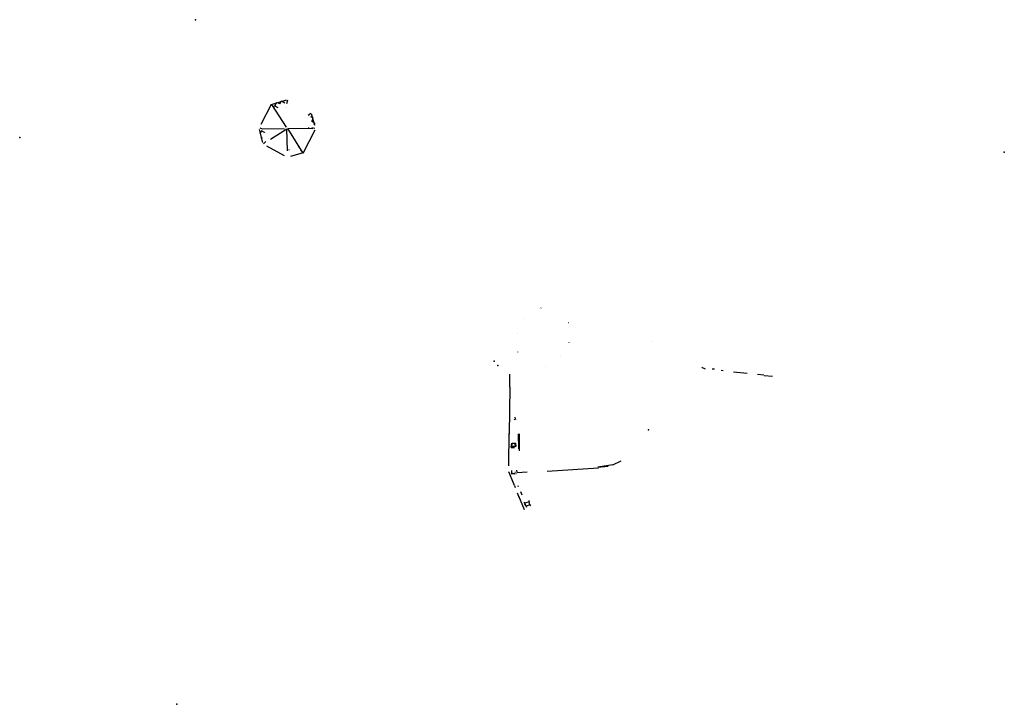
# Model space of a CAD drawing. Header units: metres. Extents: x 0 to 184980, y 0 to 579431.
import ezdxf

# ---------------------------------------------------------------- set-up
doc = ezdxf.new("R2010")
doc.units = ezdxf.units.M
doc.layers.add('ExtractedEdges', color=7, linetype='Continuous')
doc.layers.add('Geometric_Group', color=7, linetype='Continuous')

msp = doc.modelspace()

# ---------------------------------------------------------------- linework, layer by layer
at = {"layer": 'ExtractedEdges', "color": 1, "linetype": 'Continuous'}
for points in [[(184935.926122, 577110.604049, 3.566532), (184935.295906, 577109.411122, 3.56413)], [(184935.926122, 577110.604049, 3.566532), (184936.122658, 577110.459844, 3.416875)], [(184935.938523, 577110.611774, 3.569467), (184936.853724, 577110.889242, 3.570748)], [(184935.938523, 577110.611774, 3.569467), (184936.826608, 577109.256347, 4.129597)], [(184936.151734, 577110.531553, 0.942571), (184936.150941, 577110.530044, 0.861364)], [(184936.151734, 577110.531553, 0.942571), (184936.263188, 577110.74363, 0.939407)], [(184936.151734, 577110.531553, 0.942571), (184936.32582, 577110.435067, 0.945108)], [(184936.444591, 577110.650273, 0.941926), (184936.370114, 577110.69044, 0.94086)], [(184936.444591, 577110.650273, 0.941926), (184936.54113, 577110.8311, 0.939236)], [(184936.444591, 577110.650273, 0.941926), (184936.445483, 577110.647416, 0.830521)], [(184936.54113, 577110.8311, 0.939236), (184936.750717, 577110.720737, 0.94219)], [(184936.54113, 577110.8311, 0.939236), (184936.542422, 577110.830419, 0.862929)], [(184936.843258, 577110.45756, 1.55165), (184936.843258, 577110.45756, 1.078917)], [(184936.910859, 577110.870752, 3.54448), (184936.856923, 577110.659499, 3.401012)], [(184936.225113, 577110.275709, 1.159424), (184936.225113, 577110.275709, 1.84744)], [(184937.994011, 577109.827316, 1.081928), (184937.994011, 577109.827316, 1.70675)], [(184938.308477, 577110.074159, 3.538156), (184938.162325, 577109.948366, 3.414644)], [(184938.481333, 577109.783468, 0.957958), (184938.314678, 577109.869574, 0.962147)], [(184938.56393, 577109.351685, 3.561405), (184938.359386, 577110.055682, 3.568444)], [(184938.365975, 577109.61298, 0.953323), (184938.453131, 577109.769569, 0.957734)], [(184935.241804, 577109.212356, 3.53585), (184935.383202, 577109.154495, 3.441549)], [(184935.370736, 577109.162656, 3.635943), (184936.737984, 577109.152396, 4.117561)], [(184935.605705, 577109.122381, 1.15445), (184935.605705, 577109.122381, 1.896376)], [(184935.892454, 577108.528337, 3.755746), (184936.86225, 577109.147382, 4.16092)], [(184936.908111, 577107.817303, 3.705216), (184936.86225, 577109.147382, 4.16092)], [(184938.434182, 577109.143548, 3.626658), (184936.922496, 577109.163406, 4.159921)], [(184937.846266, 577107.68805, 3.561293), (184936.922496, 577109.163406, 4.159921)], [(184938.170316, 577109.235808, 1.159575), (184938.176706, 577109.214371, 1.837261)], [(184938.365975, 577109.61298, 0.953323), (184938.37344, 577109.608011, 0.869972)], [(184938.365975, 577109.61298, 0.953323), (184938.429762, 577109.570522, 0.951409)], [(184938.378618, 577109.22764, 3.412047), (184938.564204, 577109.184444, 3.527402)], [(184938.555339, 577109.486936, 0.94764), (184938.498119, 577109.38381, 0.944734)], [(184938.54833, 577109.491601, 0.901545), (184938.540226, 577109.496995, 0.848247)], [(184935.422447, 577108.319015, 3.568585), (184935.215573, 577109.105366, 3.575355)], [(184935.34048, 577109.02894, 0.942046), (184935.233487, 577108.83121, 0.942046)], [(184935.357024, 577108.635268, 0.942046), (184935.321101, 577108.563557, 0.942046)], [(184935.34048, 577109.02894, 0.942046), (184935.343785, 577109.029605, 0.866005)], [(184935.520085, 577108.935695, 0.942046), (184935.34048, 577109.02894, 0.942046)], [(184935.520085, 577108.935695, 0.942046), (184935.538485, 577108.971853, 0.942046)], [(184935.520085, 577108.935695, 0.942046), (184935.52247, 577108.94038, 0.752863)], [(184935.756717, 577108.567714, 1.122899), (184935.756717, 577108.567714, 1.95959)], [(184937.846266, 577107.68805, 3.561293), (184938.583673, 577109.092415, 3.564758)], [(184935.46573, 577108.249188, 3.549463), (184935.598868, 577108.390316, 3.424097)], [(184936.719364, 577107.526805, 3.566968), (184935.668769, 577108.109169, 3.565743)], [(184937.563911, 577108.076183, 1.150772), (184937.565883, 577108.038177, 1.991914)], [(184936.966532, 577107.892304, 1.193272), (184937.001775, 577107.872628, 1.855797)], [(184937.857631, 577107.700023, 3.564138), (184937.094066, 577107.479941, 3.571028)], [(184937.857631, 577107.700023, 3.564138), (184937.713129, 577107.866048, 3.436107)], [(184952.1818, 577098.352741, -0.094369), (184952.192061, 577098.359476, -0.283533)], [(184951.225724, 577097.725165, -0.133238), (184951.225724, 577097.725165, -0.296054)], [(184953.863532, 577097.470217, -0.454788), (184953.853523, 577097.451431, -0.081822)], [(184950.775769, 577096.845652, -0.115017), (184950.775769, 577096.845652, -0.455858)], [(184953.88187, 577096.264913, -0.099756), (184953.892908, 577096.284257, -0.509924)], [(184958.912884, 577096.360138, 1.231471), (184958.912884, 577096.360138, -0.020725)], [(184950.801037, 577095.702705, -0.13145), (184950.787163, 577095.710175, -0.447444)], [(184953.39133, 577095.405228, -0.11074), (184953.39133, 577095.405228, -0.472602)], [(184950.308434, 577093.587844, 0.245448), (184950.31543, 577094.363172, 0.244496)], [(184952.449463, 577094.815154, -0.472602), (184952.449463, 577094.815154, -0.117417)], [(184961.891109, 577094.785497, 1.117685), (184961.942206, 577094.758481, 1.255385)], [(184961.964365, 577094.746765, -0.106606), (184962.081379, 577094.684898, 1.048467)], [(184962.515611, 577094.696928, 1.081247), (184962.655793, 577094.681151, 1.043858)], [(184963.058015, 577094.612648, 0.939677), (184963.165901, 577094.598075, 0.909342)], [(184963.790167, 577094.51256, 0.718965), (184964.611657, 577094.420746, 0.487449)], [(184965.625958, 577094.299337, 0.191423), (184965.246534, 577094.346066, 0.302635)], [(184966.150968, 577094.22688, 0.037914), (184965.642072, 577094.278201, 0.187624)], [(184950.306472, 577093.579175, 0.207444), (184950.28019, 577090.760974, 0.193643)], [(184950.435403, 577091.591564, -0.128504), (184950.439891, 577091.592908, -0.286951)], [(184950.650547, 577091.655982, 0.479148), (184950.548363, 577091.625386, 0.479148)], [(184950.650547, 577091.655982, 0.479148), (184950.642525, 577091.786234, 0.479148)], [(184950.650547, 577091.655982, 0.479148), (184950.702115, 577091.671422, -0.068369)], [(184950.272409, 577089.900173, 0.194411), (184950.279584, 577090.791118, 0.175906)], [(184950.804307, 577090.782122, 0.488356), (184950.829976, 577089.873515, 0.473398)], [(184950.898771, 577089.745179, 0.438304), (184950.89758, 577090.772128, 0.441132)], [(184950.252575, 577089.341661, 0.203741), (184950.266152, 577090.43395, 0.181762)], [(184950.394717, 577089.942828, 0.211571), (184950.423239, 577090.21266, 0.209866)], [(184950.430942, 577090.004658, 0.805773), (184950.450426, 577090.197604, 0.786322)], [(184950.450426, 577090.197604, 0.786322), (184950.437013, 577090.222821, 0.464145)], [(184950.629032, 577090.197497, 0.797668), (184950.450426, 577090.197604, 0.786322)], [(184950.565439, 577090.22015, 0.505365), (184950.65845, 577090.221308, 0.495793)], [(184950.629032, 577090.197497, 0.797668), (184950.65845, 577090.221308, 0.495793)], [(184950.645759, 577090.018142, 0.81796), (184950.629032, 577090.197497, 0.797668)], [(184950.65845, 577090.221308, 0.495793), (184950.681463, 577090.007896, 0.490528)], [(184950.686667, 577090.008491, 0.44073), (184950.66502, 577090.213472, 0.441467)], [(184950.394717, 577089.942828, 0.211571), (184950.430942, 577090.004658, 0.805773)], [(184950.394717, 577089.942828, 0.211571), (184950.602607, 577089.957751, 0.242004)], [(184950.645759, 577090.018142, 0.81796), (184950.430942, 577090.004658, 0.805773)], [(184950.645759, 577090.018142, 0.81796), (184950.680042, 577089.990281, 0.521499)], [(184950.2476, 577088.845323, 0.193863), (184950.253625, 577089.361267, 0.189933)], [(184956.527502, 577088.916922, 0.390831), (184957.030543, 577089.14566, 0.387419)], [(184950.244331, 577088.475415, 0.179198), (184950.255141, 577088.477552, -0.000161)], [(184950.244331, 577088.475415, 0.179198), (184950.513253, 577087.831683, 0.196874)], [(184950.414552, 577088.565818, 0.246286), (184950.420307, 577088.343818, 0.223285)], [(184950.44829, 577088.36519, 0.802769), (184950.420307, 577088.343818, 0.223285)], [(184950.44829, 577088.36519, 0.802769), (184950.447075, 577088.41873, 0.811804)], [(184950.615299, 577088.362001, 0.805234), (184950.44829, 577088.36519, 0.802769)], [(184950.659137, 577088.442702, 0.819675), (184950.606595, 577088.439222, 0.818141)], [(184950.722278, 577088.352187, 0.60143), (184950.670447, 577088.362127, 0.837224)], [(184950.744687, 577088.448367, 0.435983), (184950.725399, 577088.590048, 0.436527)], [(184950.744687, 577088.448367, 0.435983), (184951.355268, 577088.488798, 0.431191)], [(184955.655887, 577088.71636, 0.39728), (184952.556224, 577088.51439, 0.421617)], [(184956.527502, 577088.916922, 0.390831), (184955.626413, 577088.762307, 0.397643)], [(184955.626413, 577088.762307, 0.397643), (184956.24839, 577088.825467, 0.392822)], [(184955.626413, 577088.762307, 0.397643), (184955.915241, 577088.811866, 0.939066)], [(184956.527502, 577088.916922, 0.390831), (184956.527502, 577088.916922, 1.281673)], [(184950.587717, 577087.653139, 0.203683), (184950.504614, 577087.854794, 0.18068)], [(184950.587717, 577087.653139, 0.203683), (184950.633797, 577087.549891, 0.161352)], [(184950.900659, 577086.907999, 0.198764), (184950.779893, 577087.196365, 0.195442)], [(184950.798086, 577087.657587, 0.237609), (184950.823957, 577087.596107, 0.212166)], [(184950.950475, 577087.295457, 0.214837), (184951.029976, 577087.106533, 0.21705)], [(184951.19643, 577086.205633, 0.181974), (184950.855101, 577087.016185, 0.20135)], [(184951.212098, 577086.60084, 0.82221), (184951.168264, 577086.656471, 0.392502)], [(184951.467282, 577086.672603, 0.834013), (184951.212098, 577086.60084, 0.82221)], [(184951.300173, 577086.426049, 0.812298), (184951.212098, 577086.60084, 0.82221)], [(184951.4576, 577086.758621, 0.27509), (184951.467282, 577086.672603, 0.834013)], [(184951.517052, 577086.507415, 0.823757), (184951.467282, 577086.672603, 0.834013)], [(184951.284478, 577086.416881, 0.255331), (184951.223273, 577086.537772, 0.254248)], [(184951.277153, 577086.445749, -0.429388), (184951.25893, 577086.44347, -0.182063)], [(184951.517052, 577086.507415, 0.823757), (184951.300173, 577086.426049, 0.812298)], [(184951.300173, 577086.426049, 0.812298), (184951.31449, 577086.358432, 0.267329)], [(184951.517052, 577086.507415, 0.823757), (184951.560527, 577086.429625, 0.122477)]]:
    msp.add_polyline3d(points, dxfattribs=at)
at = {"layer": 'Geometric_Group', "color": 213}
for p in [(184931.36567, 577115.720001, -0.338275), (184920.764887, 577108.632037, -0.090746), (184980.119628, 577107.73787, -0.059591), (184949.357912, 577095.158259, 0.690148), (184949.580557, 577094.898363, 0.580225), (184958.676698, 577091.014357, 1.005844), (184930.24085, 577074.483795, -0.09789)]:
    msp.add_point(p, dxfattribs=at)

doc.saveas('drawing.dxf')
